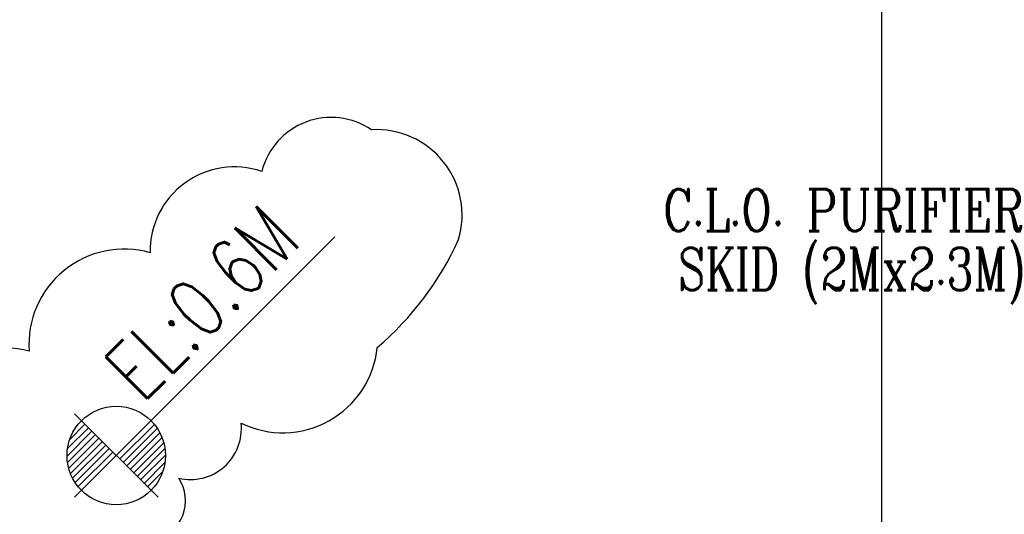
# Model space of a CAD drawing. Header units: inches. Extents: x 0 to 1544102, y -287698 to 23144100.
# Tile 18 of 256: x 27620 to 28058, y -136762 to -136542. Entities that reach past the tile are written whole.
import ezdxf

# ---------------------------------------------------------------- set-up
doc = ezdxf.new("R2010")
doc.units = ezdxf.units.IN
doc.header["$LTSCALE"] = 1800
doc.header["$MEASUREMENT"] = 0
doc.linetypes.add('CENTER', pattern=[2, 1.25, -0.25, 0.25, -0.25])
for name, color, linetype in [('DIM', 4, 'Continuous'), ('GRID', 251, 'CENTER'), ('TEXT', 3, 'Continuous')]:
    doc.layers.add(name, color=color, linetype=linetype)
doc.styles.add('COMPLEX', font='complex')
doc.styles.add('ROMANS', font='romans.shx')

msp = doc.modelspace()

# ---------------------------------------------------------------- linework, layer by layer
at = {"layer": 'DIM', "color": 8}
msp.add_lwpolyline([(27718.65, -136721.38, 0.520567), (27779.19, -136687.76, 0.109161), (27815.34, -136639.83, 0.520567), (27776.62, -136591.02, 0.520567), (27727.84, -136609.5, 0.520567), (27678.23, -136645.65, 0.520567), (27624.41, -136689.36, 0.520567), (27570.6, -136734.76, 0.520567), (27535.3, -136780.16, 0.520567), (27535.31, -136807.08, 0.520567), (27575.71, -136844.12, 0.520567), (27610.21, -136873.58, 0.520567), (27653.1, -136847.52, 0.520567), (27680, -136810.52, 0.520567), (27679.98, -136773.51, 0.520567), (27690.9, -136745.76, 0.520567), (27718.65, -136721.38)], format="xyb", close=True, dxfattribs=at)
at = {"layer": 'GRID', "color": 8}
msp.add_line((28003.58, -145478.63), (28003.58, -135033.82), dxfattribs=at)
at = {"layer": 'TEXT', "color": 8}
for p, q in [((27644.58, -136754.31), (27760.28, -136638.61)), ((27644.58, -136717.19), (27681.7, -136754.31))]:
    msp.add_line(p, q, dxfattribs=at)
at = {"layer": 'TEXT', "color": 8, "flags": 128}
for points in [[(27641.49, -136732.66), (27650.77, -136723.38)], [(27642.48, -136728.57), (27649.22, -136721.83)], [(27680.08, -136721.91), (27664.69, -136737.3)], [(27681.39, -136723.69), (27666.24, -136738.84)], [(27641.27, -136735.97), (27652.32, -136724.92)], [(27641.49, -136738.84), (27653.86, -136726.47)], [(27642.01, -136741.41), (27655.41, -136728.02)], [(27682.54, -136725.64), (27667.78, -136740.39)], [(27683.51, -136727.76), (27669.33, -136741.94)], [(27642.78, -136743.74), (27656.96, -136729.56)], [(27643.75, -136745.87), (27658.5, -136731.11)], [(27644.89, -136747.81), (27660.05, -136732.66)], [(27684.27, -136730.09), (27670.88, -136743.48)], [(27684.8, -136732.66), (27672.42, -136745.03)], [(27646.21, -136749.59), (27661.6, -136734.2)], [(27685.02, -136735.53), (27673.97, -136746.58)], [(27684.8, -136738.84), (27675.52, -136748.12)], [(27683.81, -136742.93), (27677.06, -136749.67)]]:
    msp.add_lwpolyline(points, dxfattribs=at)
at = {"layer": 'TEXT', "color": 8}
msp.add_circle((27663.14, -136735.75), 21.88, dxfattribs=at)

# ---------------------------------------------------------------- texts
at = {"layer": 'TEXT', "color": 8, "style": 'COMPLEX', "width": 0.8}
for s, p in [('C.L.O. PURIFIER', (27906.11, -136636.09)), ('SKID (2Mx2.3M)', (27912.76, -136662.25))]:
    msp.add_text(s, height=18.75, dxfattribs=at).set_placement(p)
at = {"layer": 'TEXT', "color": 8, "style": 'ROMANS', "width": 0.75}
msp.add_text('EL:0.6M', height=26.25, rotation=45, dxfattribs=at).set_placement((27674.7, -136712.87))

doc.saveas('drawing.dxf')
